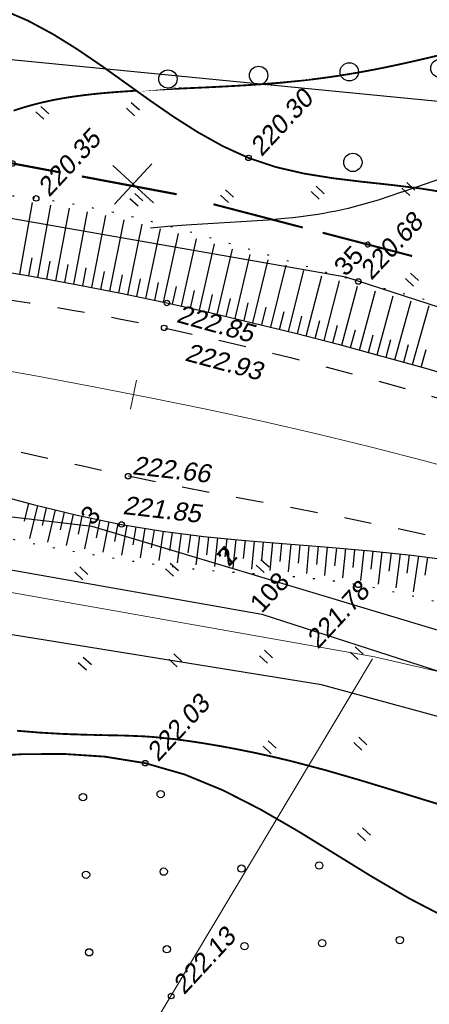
# Model space of a CAD drawing. Header units: millimetres. Extents: x -10 to 1169, y 1 to 1686.
# Tile 42 of 224: x 433 to 455, y 525 to 579. Entities that reach past the tile are written whole.
import ezdxf
from ezdxf.lldxf.tags import DXFTag

# ---------------------------------------------------------------- set-up
doc = ezdxf.new("R2010")
doc.units = ezdxf.units.MM
for name, pattern in [('ADOT1', [1, 0, -1]), ('AHIDDEN1', [2, 0.5, -1.5]), ('AHIDDEN2', [3, 1.5, -1.5]), ('CONTI', [0]), ('PHANTOM2', [1.25, 0.625, -0.125, 0.125, -0.125, 0.125, -0.125])]:
    doc.linetypes.add(name, pattern=pattern)
for name, color, linetype in [('CONTURS', 7, 'Continuous'), ('COORDS', 7, 'Continuous'), ('IZOLINES', 32, 'Continuous'), ('PDIGIT', 170, 'Continuous'), ('PICKETS', 7, 'Continuous'), ('ОБЪЕКТЫ_АВТОДОРОГ', 7, 'Continuous'), ('УЧАСТКИ', 7, 'Continuous')]:
    doc.layers.add(name, color=color, linetype=linetype)
doc.layers.add('СВЯЗЬ', color=170, linetype='Связь', lineweight=30)
doc.styles.get("Standard").update_dxf_attribs({"font": 'arial.ttf'})
tags = doc.linetypes.add('газ', pattern='A,42.7,-5.08,["Г",Standard,S=2.54,R=0,X=-2.54,Y=-1.27],-3.81', length=51.59).pattern_tags.tags
tags[6] = DXFTag(74, 10)
doc.linetypes.add('Связь', pattern='A,12.5,[130,ltypeshp.shx,S=1,R=-30,X=0,Y=0.9],1,[130,ltypeshp.shx,S=1,R=-30,X=0,Y=0.9],1,[130,ltypeshp.shx,S=1,R=-30,X=0,Y=0.9],4.5', length=19)

# ---------------------------------------------------------------- blocks, each defined once
blk = doc.blocks.new('133')
at = {"layer": 'CONTURS', "color": 7, "linetype": 'Continuous', "const_width": 0.2}
for points in [[(-11, 0), (-2, 0)], [(0, 0), (9, 0)]]:
    blk.add_lwpolyline(points, dxfattribs=at)
at = {"layer": 'CONTURS', "color": 7, "linetype": 'Continuous', "const_width": 0.5}
blk.add_lwpolyline([(-6.791, -0.003, 1), (-6.291, -0.003, 1)], format="xyb", close=True, dxfattribs=at)
blk = doc.blocks.new('401')
at = {"layer": 'CONTURS'}
for p, q in [((0, 0), (0, 1.2)), ((0.8, 0), (0.8, 1.2))]:
    blk.add_line(p, q, dxfattribs=at)
blk = doc.blocks.new('372')
at = {"layer": 'CONTURS'}
blk.add_circle((0, 0), 1, dxfattribs=at)
blk = doc.blocks.new('373')
at = {"layer": 'CONTURS'}
blk.add_circle((0, 0), 0.4, dxfattribs=at)
blk = doc.blocks.new('пкк')
at = {"layer": 'ОБЪЕКТЫ_АВТОДОРОГ', "lineweight": 15, "ltscale": 200}
blk.add_line((-0.011, -0.822), (-0.008, 0.805), dxfattribs=at)

msp = doc.modelspace()

# ---------------------------------------------------------------- linework, layer by layer
at = {"layer": 'CONTURS', "lineweight": -2}
for p, q in [((433.00208, 565.02886), (433.69645, 568.93961)), ((433.98685, 564.855), (434.70379, 568.79326)), ((434.97021, 564.6733), (435.70724, 568.63553)), ((435.95356, 564.4916), (436.70476, 568.4412)), ((436.93518, 564.30072), (437.70382, 568.23638)), ((437.91628, 564.10727), (438.69724, 568.0088)), ((438.89663, 563.90996), (439.68972, 567.76698)), ((439.87511, 563.70365), (440.67643, 567.5135)), ((440.8536, 563.49735), (441.65969, 567.24534)), ((441.82986, 563.28075), (442.64434, 566.97147)), ((442.80562, 563.06191), (443.62402, 566.68525)), ((443.78033, 562.83841), (444.60416, 566.39701)), ((433.49447, 564.94193), (433.67144, 565.92615)), ((444.75353, 562.60847), (445.58028, 566.10373)), ((445.72669, 562.37835), (446.55642, 565.81008)), ((434.47853, 564.76415), (434.65953, 565.74764)), ((435.46188, 564.58245), (435.64674, 565.56522)), ((436.44437, 564.39616), (436.63363, 565.37809)), ((446.69735, 562.13789), (447.52925, 565.51688)), ((437.42573, 564.204), (437.6197, 565.185)), ((438.40646, 564.00861), (438.60528, 564.98865)), ((439.38587, 563.80681), (439.58947, 564.78586)), ((447.66801, 561.89743), (448.50204, 565.22711)), ((448.63713, 561.65085), (449.47676, 564.93905)), ((440.36436, 563.6005), (440.57238, 564.57862)), ((441.34173, 563.38905), (441.55459, 564.36613)), ((449.60527, 561.40043), (450.45214, 564.66078)), ((450.57289, 561.14803), (451.42868, 564.38472)), ((442.31774, 563.17133), (442.53563, 564.1473)), ((443.29297, 562.95016), (443.51588, 563.925)), ((444.26693, 562.72344), (444.49477, 563.69714)), ((451.53855, 560.8882), (452.4049, 564.11698)), ((452.5042, 560.62837), (453.38074, 563.84935)), ((445.24011, 562.49341), (445.47269, 563.46599)), ((446.21202, 562.25812), (446.44904, 563.22962)), ((453.46791, 560.3614), (454.35806, 563.58113)), ((454.43113, 560.0927), (455.33389, 563.31237)), ((447.18268, 562.01766), (447.42369, 562.98818)), ((448.15257, 561.77414), (448.39775, 562.74362)), ((449.1212, 561.52564), (449.3706, 562.49404)), ((450.08908, 561.27423), (450.34259, 562.24156)), ((451.05572, 561.01812), (451.31311, 561.98442)), ((452.02138, 560.75828), (452.28224, 561.72366)), ((452.98606, 560.49488), (453.25059, 561.45926)), ((453.94952, 560.22705), (454.21775, 561.19041)), ((454.91228, 559.95669), (455.18411, 560.91903)), ((433.4817, 552.51727), (433.23922, 551.54711)), ((433.96552, 552.39111), (433.52534, 550.59423)), ((434.45154, 552.2737), (434.21794, 551.30136)), ((434.93756, 552.15628), (434.52369, 550.39824)), ((435.42358, 552.03887), (435.19945, 551.06431)), ((435.90959, 551.92145), (435.52549, 550.20969)), ((436.3983, 551.81576), (436.18598, 550.83856)), ((436.887, 551.71007), (436.53392, 550.02895)), ((437.37648, 551.60805), (437.1777, 550.628)), ((437.86596, 551.50602), (437.54334, 549.85573)), ((438.35666, 551.41007), (438.17285, 550.42711)), ((438.84737, 551.31411), (438.55779, 549.6906)), ((439.34069, 551.23267), (439.17232, 550.24695)), ((439.83402, 551.15124), (439.57005, 549.53402)), ((440.32744, 551.07039), (440.17383, 550.08226)), ((440.82086, 550.98955), (440.58413, 549.3858)), ((441.31698, 550.92736), (441.17678, 549.93723)), ((441.81309, 550.86517), (441.59506, 549.25718)), ((442.30921, 550.80297), (442.17986, 549.81137)), ((442.80533, 550.74078), (442.60661, 549.15404)), ((443.30262, 550.68883), (443.18356, 549.69594)), ((443.79992, 550.63688), (443.62025, 549.06809)), ((444.29754, 550.58816), (444.18773, 549.5942)), ((444.79516, 550.53944), (444.63073, 548.99349)), ((445.29313, 550.49444), (445.19078, 549.4997)), ((445.7911, 550.44945), (445.63951, 548.92394)), ((446.28941, 550.40843), (446.19264, 549.41313)), ((446.78773, 550.36741), (446.64381, 548.8536)), ((447.28608, 550.3268), (447.19253, 549.33118)), ((447.78442, 550.28618), (447.64425, 548.77657)), ((448.2829, 550.24712), (448.19036, 549.25142)), ((448.78137, 550.20807), (448.63989, 548.6872)), ((449.27984, 550.16902), (449.18594, 549.17343)), ((449.77831, 550.12996), (449.63015, 548.57992)), ((450.2765, 550.08743), (450.1787, 549.09222)), ((450.77469, 550.04489), (450.61373, 548.44938)), ((451.27285, 550.00207), (451.16878, 549.0075)), ((451.77101, 549.95924), (451.5905, 548.29137)), ((452.26861, 549.91026), (452.15578, 548.91665)), ((452.7662, 549.86128), (452.55805, 548.10643)), ((453.26346, 549.80893), (453.13983, 548.8166)), ((453.76071, 549.75657), (453.51946, 547.90406)), ((454.25732, 549.69847), (454.1209, 548.70782)), ((454.75393, 549.64036), (454.47117, 547.68773)), ((455.24933, 549.57268), (455.09869, 548.58409))]:
    msp.add_line(p, q, dxfattribs=at)
at = {"layer": 'CONTURS', "color": 1, "linetype": 'газ', "lineweight": 15}
for p, q in [((410.94295, 551.45761), (452.35988, 544.13712)), ((452.35988, 544.13712), (472.96994, 539.34399))]:
    msp.add_line(p, q, dxfattribs=at)
at = {"layer": 'CONTURS', "color": 0, "linetype": 'CONTI', "lineweight": 15}
msp.add_line((438.78292, 521.50238), (452.24153, 544.02021), dxfattribs=at)
at = {"layer": 'CONTURS', "linetype": 'AHIDDEN1', "const_width": 0.1, "flags": 128}
for points in [[(411.81385, 581.85234), (413.9779, 582.02994), (416.11049, 582.11553), (418.21162, 582.1091), (420.2813, 582.01065), (422.31951, 581.82019), (424.32626, 581.53772), (426.30155, 581.16323), (428.24538, 580.69673), (430.15775, 580.13821), (432.03867, 579.48768), (433.45057, 578.87775), (434.81762, 578.1423), (436.15101, 577.31168), (437.46196, 576.41623), (438.76169, 575.48633), (440.0614, 574.55231), (441.37231, 573.64455), (442.70563, 572.7934), (444.07257, 572.0292), (445.48434, 571.38232), (446.96327, 570.88574), (448.50129, 570.52996), (450.08113, 570.27471), (451.68554, 570.07975), (453.29726, 569.9048), (454.89906, 569.7096), (456.47367, 569.4539), (458.00383, 569.09744), (459.4723, 568.59995), (460.86183, 567.92117), (461.23835, 567.69253), (461.60886, 567.45087), (461.97462, 567.19876), (462.33687, 566.93882), (462.69686, 566.67363), (463.05584, 566.40578), (463.41507, 566.13787), (463.7758, 565.8725), (464.13928, 565.61225), (464.50675, 565.35972), (465.40641, 564.77336), (466.3189, 564.20695), (467.24142, 563.6561), (468.17115, 563.11641), (469.1053, 562.58351), (470.04105, 562.053), (470.97561, 561.5205), (471.90616, 560.98163), (472.8299, 560.43198), (473.74403, 559.86719), (474.28907, 559.52164), (474.833, 559.17433), (475.37583, 558.82523), (475.91755, 558.47437), (476.45816, 558.12173), (476.99767, 557.76732), (477.53606, 557.41114), (478.07336, 557.05318), (478.60954, 556.69344), (479.14462, 556.33194)], [(314.80166, 532.01277), (316.73886, 532.48306), (318.67527, 532.95645), (320.61087, 533.43294), (322.54567, 533.91254), (324.47966, 534.39523), (326.41285, 534.88102), (328.34523, 535.36991), (330.27681, 535.8619), (332.20759, 536.35699), (334.13756, 536.85518), (336.21996, 537.43308), (338.29564, 538.07013), (340.36708, 538.74252), (342.43675, 539.42648), (344.50713, 540.09819), (346.5807, 540.73387), (348.65993, 541.30973), (350.74731, 541.80198), (352.84531, 542.18681), (354.9564, 542.44045), (356.80618, 542.52837), (358.66563, 542.49642), (360.53299, 542.37138), (362.40649, 542.18004), (364.28435, 541.9492), (366.16481, 541.70565), (368.04609, 541.47618), (369.92643, 541.28758), (371.80404, 541.16664), (373.67717, 541.14016), (375.34163, 541.20613), (377.00667, 541.33927), (378.67194, 541.52162), (380.33704, 541.73523), (382.00161, 541.96217), (383.66528, 542.18448), (385.32767, 542.38421), (386.9884, 542.54342), (388.6471, 542.64416), (390.3034, 542.66848), (392.97479, 542.52407), (395.6361, 542.18495), (398.28995, 541.69583), (400.93893, 541.10142), (403.58563, 540.44641), (406.23266, 539.77551), (408.88262, 539.13343), (411.5381, 538.56487), (414.20171, 538.11454), (416.87604, 537.82714), (419.16966, 537.75214), (421.48498, 537.82265), (423.81415, 537.9945), (426.14931, 538.2235), (428.4826, 538.46545), (430.80617, 538.67617), (433.11216, 538.81147), (435.39273, 538.82716), (437.64, 538.67905), (439.84614, 538.32296), (441.99683, 537.70493), (444.09218, 536.84084), (446.14612, 535.79118), (448.1726, 534.61647), (450.18555, 533.37721), (452.19894, 532.13391), (454.22669, 530.94707), (456.28276, 529.8772), (458.38108, 528.98481), (460.53561, 528.33041), (462.59042, 527.97893), (464.70208, 527.83971), (466.85487, 527.8572), (469.0331, 527.97586), (471.22107, 528.14015), (473.40308, 528.29453), (475.56344, 528.38346), (477.68645, 528.35138), (479.7564, 528.14277), (481.7576, 527.70208), (483.93959, 526.88106), (486.02587, 525.77396), (488.03954, 524.44624), (490.00371, 522.96336), (491.94149, 521.39077), (493.87599, 519.79392), (495.83032, 518.23827), (497.8276, 516.78927), (499.89092, 515.51237), (502.04341, 514.47304), (504.12695, 513.71053), (506.26424, 513.08026), (508.44534, 512.55709), (510.66032, 512.11589), (512.89924, 511.7315), (515.15217, 511.3788), (517.40916, 511.03263), (519.66028, 510.66786), (521.89559, 510.25935), (524.10517, 509.78195), (528.57351, 508.6529), (533.01459, 507.41252), (537.43551, 506.09021), (541.84338, 504.71538), (546.24529, 503.31741), (550.64836, 501.92571), (555.05968, 500.56968), (559.48636, 499.27873), (563.9355, 498.08224), (568.4142, 497.00963), (571.19497, 496.40947), (573.98359, 495.8419), (576.77882, 495.30199), (579.57942, 494.7848), (582.38414, 494.28539), (585.19175, 493.79885), (588.001, 493.32024), (590.81065, 492.84461), (593.61945, 492.36705), (596.42618, 491.88263), (598.64905, 491.50286), (600.87432, 491.13598), (603.10117, 490.7777), (605.3288, 490.42375), (607.5564, 490.06987), (609.78317, 489.71177), (612.00831, 489.34519), (614.231, 488.96584), (616.45045, 488.56946), (618.66585, 488.15178), (620.44546, 487.7971), (622.22212, 487.42715), (623.99647, 487.04533), (625.7692, 486.65503), (627.54097, 486.25966), (629.31243, 485.8626), (631.08427, 485.46725), (632.85713, 485.07702), (632.99796, 485.04672)]]:
    msp.add_lwpolyline(points, dxfattribs=at)
at = {"layer": 'CONTURS', "linetype": 'ADOT1', "flags": 128}
for points in [[(508.67226, 543.94972), (505.77349, 545.33856), (502.86273, 546.69392), (499.93996, 548.01582), (497.0052, 549.30425), (494.05843, 550.55921), (491.09967, 551.78069), (488.1289, 552.96871), (485.14614, 554.12326), (482.15138, 555.24433), (479.14462, 556.33194), (476.41902, 557.2781), (473.67941, 558.1872), (470.9276, 559.06345), (468.16542, 559.91106), (465.39468, 560.73423), (462.61722, 561.53717), (459.83486, 562.32409), (457.04941, 563.0992), (454.26271, 563.8667), (451.47658, 564.6308), (449.72726, 565.12554), (447.97964, 565.64192), (446.23237, 566.16843), (444.4841, 566.69356), (442.73347, 567.20579), (440.97912, 567.69361), (439.2197, 568.14551), (437.45385, 568.54997), (435.68022, 568.89548), (433.89744, 569.17053), (432.24929, 569.33007), (430.58913, 569.39264), (428.91997, 569.38405), (427.24478, 569.33012), (425.56653, 569.25666), (423.88823, 569.18947), (422.21283, 569.15438), (420.54333, 569.17719), (418.88272, 569.28371), (417.23396, 569.49976), (417.12383, 569.51872), (417.01373, 569.53804), (416.90366, 569.55768), (416.79361, 569.57756), (416.68358, 569.59761), (416.57357, 569.61779), (416.46356, 569.63801), (416.35355, 569.65822), (416.24353, 569.67834), (416.1335, 569.69833), (414.01456, 570.09813), (411.89889, 570.524), (409.78529, 570.96593), (407.67259, 571.41389), (405.55959, 571.85788), (403.44511, 572.28787), (401.32797, 572.69385), (399.20698, 573.0658), (397.08096, 573.39371), (394.94872, 573.66756), (392.72155, 573.89218), (390.48812, 574.06446), (388.24952, 574.19257), (386.00681, 574.2847), (383.76108, 574.349), (381.5134, 574.39366), (379.26484, 574.42684), (377.0165, 574.45673), (374.76943, 574.49148), (372.52472, 574.53927), (370.33317, 574.59834), (368.14087, 574.66135), (365.94809, 574.72415), (363.75507, 574.78259), (361.56207, 574.8325), (359.36936, 574.86975), (357.17718, 574.89016), (354.98579, 574.8896), (352.79545, 574.8639), (350.6064, 574.80892), (348.07254, 574.71036), (345.53871, 574.58055), (343.00529, 574.42164), (340.47269, 574.23574), (337.94129, 574.02499), (335.4115, 573.79153), (332.88371, 573.53748), (330.3583, 573.26497), (327.83569, 572.97615), (325.31625, 572.67314), (323.44707, 572.43808), (321.57914, 572.19244), (319.71246, 571.93624), (317.84702, 571.66947), (315.98283, 571.39214), (314.11989, 571.10423), (312.25819, 570.80575), (310.39774, 570.4967), (308.53853, 570.17708), (306.68057, 569.84689)], [(504.71937, 528.05038), (502.86084, 528.91702), (500.99857, 529.77445), (499.13254, 530.62267), (497.26277, 531.46166), (495.38925, 532.29144), (493.51198, 533.11201), (491.63097, 533.92335), (489.74621, 534.72548), (487.8577, 535.5184), (485.96544, 536.30209), (483.44399, 537.34409), (480.92105, 538.39006), (478.39442, 539.4313), (475.86188, 540.45911), (473.32123, 541.46478), (470.77026, 542.43962), (468.20675, 543.37492), (465.6285, 544.26199), (463.03329, 545.09212), (460.41892, 545.8566), (459.53099, 546.10338), (458.64175, 546.34962), (457.75109, 546.59334), (456.85887, 546.83254), (455.96496, 547.06523), (455.06924, 547.28941), (454.17157, 547.5031), (453.27183, 547.70431), (452.36989, 547.89103), (451.46562, 548.06127), (450.3798, 548.23384), (449.28814, 548.37105), (448.19191, 548.48081), (447.09236, 548.57103), (445.99075, 548.64963), (444.88833, 548.72451), (443.78635, 548.80359), (442.68608, 548.89477), (441.58876, 549.00597), (440.49565, 549.1451), (439.76679, 549.25133), (439.03827, 549.36184), (438.31019, 549.47659), (437.58265, 549.59559), (436.85575, 549.7188), (436.12959, 549.84621), (435.40426, 549.97782), (434.67987, 550.1136), (433.9565, 550.25353), (433.23426, 550.39761), (431.90436, 550.70335), (430.58409, 551.0671), (429.27066, 551.47015), (427.96126, 551.89375), (426.65305, 552.31917), (425.34325, 552.72769), (424.02903, 553.10057), (422.70757, 553.41909), (421.37608, 553.66452), (420.03173, 553.81812), (419.51003, 553.84256), (418.98543, 553.84274), (418.45878, 553.826), (417.93091, 553.79969), (417.40268, 553.77116), (416.87492, 553.74776), (416.34848, 553.73682), (415.8242, 553.7457), (415.30293, 553.78175), (414.78552, 553.85231), (414.67401, 553.87289), (414.56272, 553.89527), (414.45158, 553.91901), (414.34055, 553.94371), (414.22957, 553.96894), (414.1186, 553.9943), (414.00757, 554.01937), (413.89644, 554.04372), (413.78515, 554.06695), (413.67365, 554.08864), (413.26471, 554.15615), (412.85351, 554.20896), (412.44053, 554.25008), (412.02623, 554.28258), (411.6111, 554.3095), (411.1956, 554.33387), (410.78022, 554.35874), (410.36541, 554.38715), (409.95166, 554.42214), (409.53945, 554.46676), (407.94772, 554.71237), (406.36971, 555.04332), (404.80231, 555.43943), (403.24239, 555.88049), (401.68681, 556.34631), (400.13245, 556.81671), (398.5762, 557.27147), (397.01491, 557.69041), (395.44547, 558.05334), (393.86475, 558.34006), (391.74977, 558.61441), (389.62289, 558.80438), (387.4862, 558.92416), (385.34178, 558.98789), (383.19172, 559.00975), (381.0381, 559.00391), (378.88301, 558.98454), (376.72852, 558.96579), (374.57674, 558.96185), (372.42973, 558.98686), (370.23907, 559.03772), (368.04768, 559.09648), (365.85583, 559.15791), (363.66381, 559.21681), (361.47188, 559.26797), (359.28032, 559.30616), (357.08941, 559.32619), (354.89941, 559.32284), (352.71061, 559.29089), (350.52327, 559.22513), (348.37538, 559.12928), (346.22753, 559.00866), (344.08004, 558.86492), (341.93325, 558.69974), (339.78746, 558.51479), (337.64302, 558.31174), (335.50024, 558.09224), (333.35945, 557.85799), (331.22098, 557.61063), (329.08514, 557.35184), (327.05314, 557.09351), (325.02284, 556.82127), (322.99425, 556.53513), (320.96737, 556.23509), (318.94219, 555.92116), (316.91873, 555.59332), (314.89696, 555.25158), (312.87691, 554.89595), (310.85856, 554.52641), (308.84192, 554.14297)]]:
    msp.add_lwpolyline(points, dxfattribs=at)
at = {"layer": 'CONTURS', "linetype": 'AHIDDEN2', "flags": 128}
for points in [[(306.76307, 564.63896), (308.82983, 565.04327), (310.89858, 565.42933), (312.96935, 565.79715), (315.04213, 566.14673), (317.11691, 566.47806), (319.1937, 566.79115), (321.2725, 567.086), (323.35331, 567.3626), (325.43613, 567.62096), (327.52095, 567.86107), (329.67087, 568.08517), (331.82412, 568.2835), (333.98018, 568.45883), (336.13855, 568.61389), (338.2987, 568.75143), (340.46012, 568.8742), (342.6223, 568.98494), (344.78472, 569.08641), (346.94687, 569.18134), (349.10823, 569.27249), (351.48773, 569.36696), (353.86826, 569.4512), (356.24958, 569.52431), (358.63148, 569.58537), (361.01374, 569.63346), (363.39612, 569.66767), (365.7784, 569.68708), (368.16035, 569.69078), (370.54176, 569.67785), (372.92239, 569.64737), (375.2388, 569.60427), (377.5561, 569.55076), (379.87381, 569.48506), (382.19145, 569.40536), (384.50853, 569.30989), (386.82457, 569.19684), (389.13908, 569.06443), (391.45157, 568.91087), (393.76157, 568.73437), (396.06858, 568.53314), (398.08333, 568.33253), (400.09603, 568.10772), (402.10695, 567.86235), (404.11636, 567.60005), (406.12455, 567.32446), (408.13176, 567.03921), (410.13828, 566.74794), (412.14438, 566.45428), (414.15033, 566.16187), (416.1564, 565.87434), (418.6348, 565.53229), (421.11639, 565.20196), (423.59946, 564.87598), (426.08232, 564.54698), (428.56326, 564.20758), (431.04059, 563.85041), (433.5126, 563.46809), (435.97758, 563.05325), (438.43385, 562.5985), (440.87969, 562.09649), (443.18099, 561.58439), (445.47654, 561.04547), (447.76633, 560.47975), (450.05037, 559.88722), (452.32865, 559.26788), (454.60118, 558.62173), (456.86796, 557.94877), (459.12898, 557.249), (461.38424, 556.52242), (463.63375, 555.76903)], [(486.03847, 539.48873), (483.63286, 540.66095), (481.21377, 541.78848), (478.78121, 542.87132), (476.33518, 543.90946), (473.87567, 544.90292), (471.40268, 545.85169), (468.91623, 546.75577), (466.41629, 547.61516), (463.90288, 548.42986), (461.376, 549.19986), (459.17115, 549.81613), (456.94921, 550.37583), (454.71316, 550.88884), (452.466, 551.36501), (450.21072, 551.8142), (447.95031, 552.24627), (445.68775, 552.67108), (443.42605, 553.09849), (441.16819, 553.53835), (438.91716, 554.00053), (436.51405, 554.52154), (434.11354, 555.05923), (431.71444, 555.6061), (429.31557, 556.15468), (426.91574, 556.69749), (424.51377, 557.22703), (422.10847, 557.73583), (419.69865, 558.2164), (417.28313, 558.66126), (414.86072, 559.06293), (412.83778, 559.36522), (410.8106, 559.64463), (408.77977, 559.90331), (406.74589, 560.14342), (404.70955, 560.36712), (402.67133, 560.57658), (400.63183, 560.77395), (398.59164, 560.96138), (396.55135, 561.14105), (394.51155, 561.31512), (392.32372, 561.49145), (390.13437, 561.65249), (387.94371, 561.79952), (385.75196, 561.93388), (383.55933, 562.05686), (381.36604, 562.16979), (379.17231, 562.27396), (376.97835, 562.37069), (374.78438, 562.46129), (372.59062, 562.54707), (370.32163, 562.63797), (368.05135, 562.73357), (365.7802, 562.82827), (363.50859, 562.91641), (361.23694, 562.99238), (358.96566, 563.05055), (356.69518, 563.08528), (354.42589, 563.09094), (352.15823, 563.06192), (349.8926, 562.99257), (347.71493, 562.89142), (345.53643, 562.76401), (343.35789, 562.61082), (341.18008, 562.43235), (339.00376, 562.22907), (336.82973, 562.00147), (334.65874, 561.75004), (332.49158, 561.47526), (330.32902, 561.17762), (328.17183, 560.85761), (326.16826, 560.5393), (324.16777, 560.20063), (322.17038, 559.84159), (320.17607, 559.46218), (318.18486, 559.0624), (316.19674, 558.64226), (314.2117, 558.20176), (312.22976, 557.74088), (310.25091, 557.25964), (308.27515, 556.75803)]]:
    msp.add_lwpolyline(points, dxfattribs=at)
at = {"layer": 'CONTURS', "linetype": 'Continuous', "flags": 128}
for points in [[(431.28242, 565.32743), (433.7288, 564.90269), (436.16935, 564.45173), (438.60306, 563.97185), (441.02894, 563.46038), (443.37131, 562.93504), (445.70918, 562.38269), (448.04226, 561.80472), (450.37028, 561.20255), (452.69296, 560.57758), (455.01001, 559.93121), (457.32117, 559.26486)], [(431.35099, 553.08243), (433.74041, 552.4455), (436.14074, 551.86561), (438.55569, 551.36226), (440.79012, 550.9934), (443.04302, 550.71098), (445.30863, 550.48916), (447.58119, 550.3021), (449.85492, 550.12396), (452.12406, 549.9289), (454.38282, 549.69107), (456.62546, 549.38465)]]:
    msp.add_lwpolyline(points, dxfattribs=at)
at = {"layer": 'COORDS', "lineweight": -2}
for p, q in [((440.29192, 568.93544), (438.08856, 570.97141)), ((438.17225, 568.85175), (440.20823, 571.05511))]:
    msp.add_line(p, q, dxfattribs=at)
at = {"layer": 'IZOLINES', "const_width": 0.1}
for points in [[(457.38925, 577.35186), (455.33125, 576.8585), (455.33048, 576.85832), (455.32894, 576.85795), (455.33047, 576.85834), (454.3356, 576.62853), (453.83726, 576.51759), (453.33821, 576.41002), (452.83835, 576.30628), (452.33764, 576.20684), (451.83604, 576.11208), (451.33353, 576.02232), (450.83015, 575.93782), (450.3259, 575.85873), (449.82084, 575.78516), (449.31504, 575.71709), (448.80855, 575.65444), (448.30147, 575.59704), (447.66335, 575.53197), (447.666, 575.53244), (447.17711, 575.48735), (446.68785, 575.44641), (446.19833, 575.40903), (445.21866, 575.34345), (444.23842, 575.2876), (443.25782, 575.23866), (441.29618, 575.15024), (440.33681, 575.10528), (439.38653, 575.05458), (439.39177, 575.05506), (438.58127, 575.00333), (438.17629, 574.97355), (437.77158, 574.94047), (437.36722, 574.90356), (436.96331, 574.86225), (436.55997, 574.81594), (436.15734, 574.76399), (435.75562, 574.70574), (435.35503, 574.6405), (434.95581, 574.56764), (434.55827, 574.48651), (434.1627, 574.39658), (433.76944, 574.2974), (433.39105, 574.19222), (433.01402, 574.07749), (433.01342, 574.0773), (433.01336, 574.07762), (432.66535, 573.9623)], [(457.15704, 535.68015), (453.4207, 536.82993), (451.55065, 537.39859), (449.67376, 537.94336), (447.78442, 538.44074), (446.83418, 538.66678), (445.88043, 538.87705), (444.92349, 539.07181), (443.96364, 539.25116), (443.00103, 539.41433), (442.22244, 539.53255), (441.42431, 539.63817), (441.41653, 539.63911), (441.41653, 539.63911), (441.41652, 539.63911), (441.4165, 539.63911), (441.41477, 539.63763), (440.30968, 539.75103), (439.75562, 539.78879), (438.64625, 539.83242), (437.47401, 539.85685), (437.48594, 539.85517), (436.56063, 539.87737), (436.55122, 539.87762), (436.53239, 539.87812), (436.54708, 539.87957), (435.31265, 539.92182), (434.0798, 539.9927), (432.84938, 540.09394)]]:
    msp.add_lwpolyline(points, dxfattribs=at)
at = {"layer": 'IZOLINES'}
msp.add_lwpolyline([(456.01142, 570.25883), (454.59787, 569.76607), (453.84022, 569.50359), (453.83668, 569.50238), (453.82961, 569.49997), (453.83624, 569.50248), (453.1942, 569.28661), (452.54914, 569.08019), (451.90024, 568.88658), (451.24691, 568.70917), (450.91846, 568.62744), (450.58884, 568.55072), (450.25809, 568.47917), (449.92628, 568.41283), (449.59352, 568.35166), (449.25989, 568.29552), (448.59061, 568.19741), (448.34047, 568.16527), (448.33969, 568.16517), (448.33812, 568.16497), (448.34002, 568.1648), (447.89415, 568.11332), (447.4477, 568.06749), (446.55353, 567.9905), (445.65832, 567.92752), (443.86668, 567.82127), (442.07526, 567.71231), (441.07282, 567.63782), (440.13284, 567.55148)], dxfattribs=at)
at = {"layer": 'PICKETS', "color": 7, "lineweight": -2}
for centre in [(445.48434, 571.38232), (433.89744, 569.17053), (451.47658, 564.6308), (441.02894, 563.46038), (440.87969, 562.09649), (438.91716, 554.00053), (438.55569, 551.36226), (451.46562, 548.06127), (439.84614, 538.32296), (441.26274, 525.60143)]:
    msp.add_circle(centre, 0.15, dxfattribs=at)
at = {"layer": 'ОБЪЕКТЫ_АВТОДОРОГ', "color": 0, "linetype": 'PHANTOM2', "lineweight": 15, "ltscale": 200}
msp.add_lwpolyline([(430.89128, 560.01317), (433.96716, 559.46182), (437.04786, 558.88508), (440.11976, 558.28327), (443.17161, 557.6559), (446.20158, 556.99929), (449.21016, 556.30899), (452.19786, 555.58053), (455.1652, 554.80944), (458.11266, 553.99126), (461.04077, 553.12153), (463.95002, 552.19579), (466.84115, 551.2117), (469.71575, 550.17547), (472.57564, 549.09543), (475.42265, 547.97992), (478.2586, 546.83727), (481.08531, 545.67583), (483.9046, 544.50392), (486.71829, 543.32989), (489.52756, 542.16081), (492.33101, 540.99871), (495.12657, 539.84437), (497.91219, 538.69855)], dxfattribs=at)
at = {"layer": 'СВЯЗЬ', "linetype": 'Связь', "lineweight": 30}
msp.add_lwpolyline([(976.35602, 496.82165), (958.89249, 494.94751), (897.6619, 483.87436), (872.19579, 481.21571), (796.73183, 481.85309), (763.84273, 481.32194), (736.36216, 482.60565), (671.04439, 488.10986), (639.71393, 494.21523), (614.23357, 498.56981), (578.28183, 501.7051), (562.40022, 504.31784), (528.71727, 514.07209), (475.48775, 535.49659), (449.46161, 542.60572), (410.28618, 548.93671), (393.44557, 553.15626), (339.38113, 553.83215), (333.7457, 553.39108), (309.38834, 548.84717), (285.15316, 542.73666), (257.42139, 526.27687)], dxfattribs=at)
at = {"layer": 'УЧАСТКИ', "color": 6, "linetype": 'Continuous', "lineweight": -2}
for p, q in [((549.74863, 565.26784), (414.55159, 578.50565)), ((450.78451, 564.86319), (398.10895, 574.11999)), ((500.16128, 548.82415), (450.78451, 564.86319)), ((436.95642, 551.25383), (389.8679, 556.65512)), ((396.2498, 555.25119), (446.20344, 546.46719)), ((444.41183, 549.00771), (436.95642, 551.25383)), ((486.48583, 536.36722), (444.41183, 549.00771)), ((446.20344, 546.46719), (493.79493, 531.01579))]:
    msp.add_line(p, q, dxfattribs=at)

# ---------------------------------------------------------------- block references
at = {"layer": 'CONTURS', "lineweight": -2, "yscale": 0.5}
for name, p, xscale, zscale, rotation in [('372', (446.03414, 575.88894), 0.5, 0.5, 47.26113010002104), ('372', (450.98003, 576.08423), 0.5, 0.5, 47.26113010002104), ('372', (455.92593, 576.27951), 0.5, 0.5, 47.26113010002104), ('372', (441.08825, 575.69365), 0.5, 0.5, 47.26113010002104), ('401', (439.25888, 573.6901), 0.5, 0.5, 47.26113010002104), ('401', (434.31299, 573.49481), 0.5, 0.5, 47.26113010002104), ('133', (436.39038, 570.37006), 0.5847669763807, 0.5847669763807, 349.3589148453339), ('372', (451.17532, 571.13833), 0.5, 0.5, 47.26113010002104), ('401', (444.40006, 568.93949), 0.5, 0.5, 47.26113010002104), ('401', (449.34596, 569.13478), 0.5, 0.5, 47.26113010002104), ('401', (454.29185, 569.33006), 0.5, 0.5, 47.26113010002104), ('401', (439.45417, 568.7442), 0.5, 0.5, 47.26113010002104), ('133', (448.44588, 567.57928), 0.560124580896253, 0.560124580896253, 165.372097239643), ('401', (454.48714, 564.38417), 0.5, 0.5, 47.26113010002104), ('401', (441.38704, 548.53633), 0.5, 0.5, 47.26113010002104), ('401', (446.33293, 548.73162), 0.5, 0.5, 47.26113010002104), ('401', (436.44115, 548.34105), 0.5, 0.5, 47.26113010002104), ('401', (441.58233, 543.59044), 0.5, 0.5, 47.26113010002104), ('401', (446.52822, 543.78573), 0.5, 0.5, 47.26113010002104), ('401', (451.47411, 543.98101), 0.5, 0.5, 47.26113010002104), ('401', (436.63643, 543.39515), 0.5, 0.5, 47.26113010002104), ('401', (446.72351, 538.83983), 0.5, 0.5, 47.26113010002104), ('401', (451.6694, 539.03512), 0.5, 0.5, 47.26113010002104), ('373', (436.45109, 536.46843), 0.5, 0.5, 47.26113010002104), ('373', (440.69043, 536.63582), 0.5, 0.5, 47.26113010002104), ('401', (451.86469, 534.08923), 0.5, 0.5, 47.26113010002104), ('373', (449.3365, 532.73126), 0.5, 0.5, 47.26113010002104), ('373', (436.61848, 532.22909), 0.5, 0.5, 47.26113010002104), ('373', (440.85782, 532.39648), 0.5, 0.5, 47.26113010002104), ('373', (445.09716, 532.56387), 0.5, 0.5, 47.26113010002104), ('373', (449.50388, 528.49192), 0.5, 0.5, 47.26113010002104), ('373', (453.74322, 528.65931), 0.5, 0.5, 47.26113010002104), ('373', (436.78587, 527.98975), 0.5, 0.5, 47.26113010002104), ('373', (441.02521, 528.15714), 0.5, 0.5, 47.26113010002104), ('373', (445.26455, 528.32453), 0.5, 0.5, 47.26113010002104)]:
    msp.add_blockref(name, p, dxfattribs=dict(at, xscale=xscale, zscale=zscale, rotation=rotation))
at = {"layer": 'ОБЪЕКТЫ_АВТОДОРОГ', "color": 0, "linetype": 'PHANTOM2', "lineweight": 15, "rotation": 348.9157060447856}
msp.add_blockref('пкк', (439.22085, 558.45938), dxfattribs=at)

# ---------------------------------------------------------------- texts
at = {"layer": 'PDIGIT', "color": 7, "lineweight": -2, "oblique": 10}
for s, rotation, p in [('220.30', 47.26113, (446.1909, 571.41022)), ('220.35', 47.26113, (434.604, 569.19843)), ('220.68', 47.26113, (452.18314, 564.6587)), ('222.85', 344.491439, (441.49862, 562.4277)), ('222.93', 344.974341, (441.963, 560.32371)), ('222.66', 353.621594, (439.10279, 554.10904)), ('221.85', 353.432251, (438.59075, 551.93505)), ('221.78', 47.26113, (449.26295, 544.50663)), ('222.03', 47.26113, (440.5527, 538.35086)), ('222.13', 47.26113, (441.96929, 525.62933))]:
    msp.add_text(s, height=1, rotation=rotation, dxfattribs=at).set_placement(p)
at = {"layer": 'УЧАСТКИ', "color": 6, "lineweight": -2}
for s, p in [('35', (450.78451, 564.86319)), ('3', (436.95642, 551.25383)), ('7', (444.41183, 549.00771)), ('2', (444.41183, 549.00771)), ('108', (446.20344, 546.46719))]:
    msp.add_text(s, height=1, rotation=47.26113, dxfattribs=at).set_placement(p)

doc.saveas('drawing.dxf')
